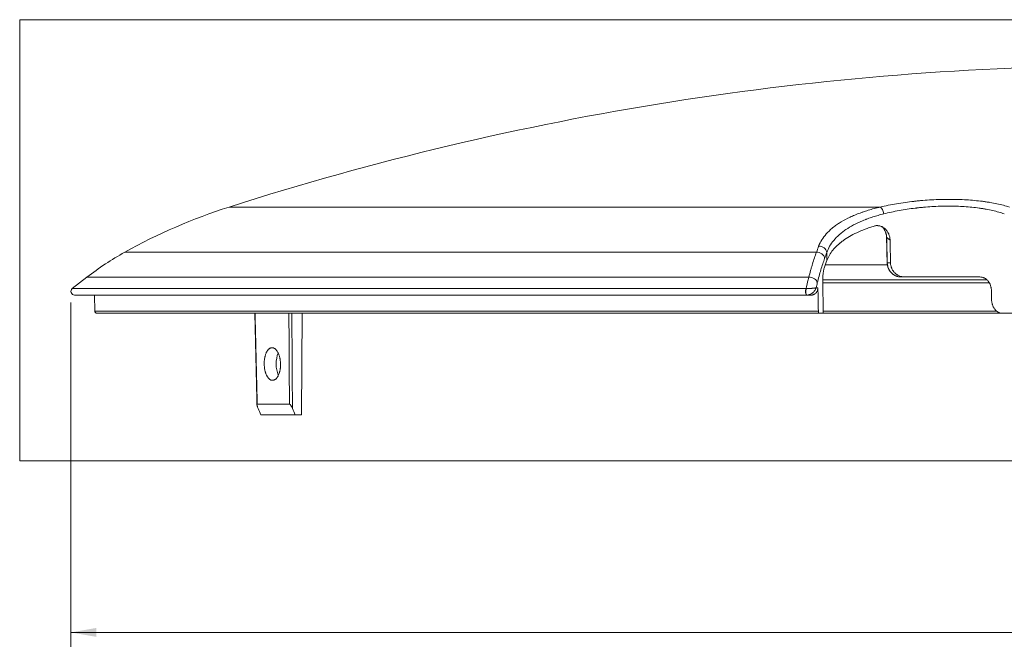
# Model space of a CAD drawing. Header units: millimetres. Extents: x 58 to 1083, y 49 to 805.
# Tile 1 of 8: x 58 to 194, y 251 to 338. Entities that reach past the tile are written whole.
import ezdxf

# ---------------------------------------------------------------- set-up
doc = ezdxf.new("R2010")
doc.units = ezdxf.units.MM
doc.layers.add('1', color=7, linetype='Continuous', true_color=0xffffff)
doc.styles.add('cadds4', font='txt')
doc.dimstyles.get("Standard").update_dxf_attribs({"dimtxt": 0.18, "dimasz": 0.18, "dimexe": 0.18, "dimexo": 0.0625, "dimgap": 0.09, "dimtad": 0, "dimtih": 1, "dimtoh": 1, "dimdec": 4, "dimzin": 0, "dimdsep": 46, "dimtxsty": 'Standard', "dimcen": 0.09, "dimadec": 0, "dimazin": 0, "dimtfac": 1, "dimtdec": 4, "dimtofl": 0, "dimtmove": 0, "dimatfit": 3, "dimfxl": 1, "dimtolj": 1, "dimtzin": 0, "dimarcsym": 0})

# ---------------------------------------------------------------- blocks, each defined once
blk = doc.blocks.new('_U1')
at = {"layer": '1', "color": 35, "lineweight": 13}
for p, q in [((64.910999, 299.086563), (64.910999, 251.586563)), ((357.406788, 299.086563), (357.406788, 251.586563)), ((64.910999, 253.586563), (199.581394, 253.586563)), ((357.406788, 253.586563), (222.736394, 253.586563))]:
    blk.add_line(p, q, dxfattribs=at)
at = {"layer": '1', "color": 35}
for points in [[(64.910999, 253.586563), (68.410997, 254.203707), (68.411001, 252.969419)], [(357.406788, 253.586563), (353.906791, 252.969419), (353.906786, 254.203707)]]:
    blk.add_solid(points, dxfattribs=at)
at = {"layer": '1', "color": 35, "linetype": 'Continuous', "lineweight": 13, "char_height": 3, "attachment_point": 7, "line_spacing_factor": 0.715361, "style": 'cadds4'}
for s, insert in [('\\fArial|b0|i0;%%c', (201.240394, 251.252813)), ('\\fArial|b0|i0;\\W1.2080;292.5', (208.740394, 251.252813))]:
    blk.add_mtext(s, dxfattribs=dict(at, insert=insert))

msp = doc.modelspace()

# ---------------------------------------------------------------- linework, layer by layer
at = {"layer": '1', "color": 8, "linetype": 'Continuous', "lineweight": 18}
for p, q in [((57.85, 277.24), (57.85, 338.06)), ((363.95, 338.06), (57.85, 338.06)), ((57.85, 277.24), (363.95, 277.24))]:
    msp.add_line(p, q, dxfattribs=at)
at = {"layer": '1', "color": 155, "linetype": 'Continuous', "lineweight": 18}
for p, q in [((86.7, 312.23), (176.45, 312.23)), ((72.33, 306), (167.66, 306)), ((169.11, 304.87), (169.09, 305.96)), ((168.87, 304.25), (177.42, 304.25)), ((177.42, 304.55), (177.87, 304.55)), ((67.11, 302.55), (65.1, 300.98)), ((67.11, 302.55), (166.61, 302.55)), ((168.53, 302.2), (191.13, 302.2)), ((168.6, 297.59), (168.54, 302.1)), ((191.44, 301.8), (168.54, 301.8)), ((179.8, 302.59), (179.34, 302.59)), ((190.17, 302.59), (179.8, 302.59)), ((65.1, 300.98), (166.22, 300.98)), ((65.41, 300.09), (166.31, 300.09)), ((68.16, 300.09), (68.2, 297.88)), ((166.9, 300.09), (166.33, 300.09)), ((167.61, 301.1), (167.86, 301.1)), ((68.2, 297.88), (167.92, 297.88)), ((68.5, 297.59), (167.99, 297.59)), ((96.68, 283.59), (96.8, 297.59)), ((167.99, 297.59), (168.6, 297.59)), ((168.6, 297.88), (192.48, 297.88)), ((193.22, 297.59), (168.6, 297.59)), ((195.29, 297.59), (193.21, 297.59)), ((90.58, 285.06), (95.03, 285.06)), ((95.81, 283.59), (91.09, 283.59)), ((95.81, 283.59), (96.68, 283.59))]:
    msp.add_line(p, q, dxfattribs=at)
for centre, radius, start, end in [((211.16, -75.55), 407.26, 90.1334, 107.7941), ((111.15, 236.06), 80, 107.7941, 119.0328), ((91.74, 271.03), 40, 119.0328, 128), ((65.41, 300.59), 0.5, 128, 270), ((68.5, 297.89), 0.3, 181, 270)]:
    msp.add_arc(centre, radius, start, end, dxfattribs=at)
for centre, major_axis, ratio, start_param, end_param in [((176.53, 311.28), (-0.227, 0.974), 0.412317, 4.634557, 5.955211), ((168.11, 305.95), (-0.935, 0.355), 0.868357, 3.574117, 5.180923), ((177.62, 308.03), (-0.3, -0.007), 0.010394, 5.924929, 6.283087), ((167.81, 305.13), (-0.941, 0.339), 0.858368, 3.558788, 5.167253), ((177.7, 304.56), (-0.3, -0.007), 0.01046, 5.924929, 6.283716), ((166.8, 301.76), (-0.97, 0.243), 0.774995, 3.476775, 5.098342), ((166.31, 300.59), (0, -0.5), 0.307698, 3.804818, 6.283185), ((166.33, 300.59), (0, -0.5), 0.257415, 3.802506, 6.283185), ((94.32, 290.59), (0, -2.25), 0.5, 3.995713, 4.712389), ((94.32, 290.59), (0, -2.25), 0.5, 4.712389, 5.453412)]:
    msp.add_ellipse(centre, major_axis=major_axis, ratio=ratio, start_param=start_param, end_param=end_param, dxfattribs=at)
for points, knots in [([(167.96, 306.83), (168.08, 307.13), (168.22, 307.42), (168.57, 307.98), (168.78, 308.26), (169.25, 308.79), (169.52, 309.05), (169.85, 309.34), (169.89, 309.37), (169.97, 309.43), (170.01, 309.46), (170.13, 309.55), (170.21, 309.62), (170.46, 309.8), (170.63, 309.91), (171.17, 310.26), (171.56, 310.48), (172.18, 310.79), (172.61, 310.99), (173.07, 311.18), (173.42, 311.32), (173.54, 311.36), (173.73, 311.43), (173.79, 311.45), (173.91, 311.5), (174.22, 311.61), (174.8, 311.79), (175.6, 312.02), (176.16, 312.16), (176.45, 312.23)], [0, 0, 0, 0, 0.125, 0.125, 0.25, 0.25, 0.375, 0.375, 0.390625, 0.390625, 0.40625, 0.40625, 0.4375, 0.4375, 0.5, 0.5, 0.625, 0.625, 0.6875, 0.75, 0.75, 0.78125, 0.78125, 0.796875, 0.796875, 0.8125, 0.875, 0.9375, 1, 1, 1, 1]), ([(176.45, 312.23), (176.81, 312.31), (177.56, 312.47), (178.32, 312.62), (179.1, 312.75), (179.49, 312.81), (180.29, 312.92), (180.69, 312.97), (181.15, 313.02), (181.2, 313.03), (181.3, 313.04), (181.46, 313.06), (181.81, 313.09), (182.12, 313.12), (182.73, 313.17), (183.55, 313.23), (184.36, 313.27), (185.17, 313.29), (185.58, 313.29), (186.03, 313.29), (186.08, 313.29), (186.18, 313.29), (186.33, 313.29), (186.69, 313.29), (186.98, 313.28), (187.57, 313.27), (188.34, 313.23), (189.09, 313.17), (189.82, 313.1), (190.19, 313.06), (190.63, 313.01), (190.72, 312.99), (190.89, 312.97), (191.15, 312.93), (191.4, 312.89), (191.9, 312.81), (192.22, 312.75), (192.84, 312.62), (193.44, 312.47), (193.99, 312.31), (194.26, 312.23)], [0, 0, 0, 0, 0.0625, 0.125, 0.125, 0.1875, 0.1875, 0.25, 0.25, 0.257813, 0.257813, 0.265625, 0.28125, 0.3125, 0.3125, 0.375, 0.4375, 0.4375, 0.5, 0.5, 0.507813, 0.507813, 0.515625, 0.53125, 0.5625, 0.5625, 0.625, 0.6875, 0.6875, 0.75, 0.75, 0.765625, 0.765625, 0.78125, 0.8125, 0.8125, 0.875, 0.875, 0.9375, 1, 1, 1, 1]), ([(193.55, 311.29), (193.3, 311.38), (192.79, 311.54), (192.23, 311.68), (191.65, 311.81), (191.35, 311.87), (190.89, 311.96), (190.73, 311.98), (190.49, 312.02), (190.41, 312.03), (190.25, 312.06), (190.17, 312.07), (189.76, 312.13), (189.42, 312.17), (188.74, 312.24), (188.04, 312.29), (187.32, 312.33), (186.77, 312.35), (186.58, 312.35), (186.31, 312.35), (186.17, 312.36), (186.02, 312.36), (185.93, 312.36), (185.88, 312.36), (185.46, 312.36), (185.08, 312.35), (184.32, 312.33), (183.56, 312.29), (182.8, 312.24), (182.23, 312.18), (182.04, 312.17), (181.76, 312.14), (181.62, 312.12), (181.47, 312.1), (181.38, 312.09), (181.33, 312.09), (180.9, 312.04), (180.52, 311.98), (179.78, 311.87), (179.42, 311.81), (178.7, 311.68), (177.98, 311.54), (177.29, 311.38), (176.95, 311.29)], [0, 0, 0, 0, 0.0625, 0.125, 0.125, 0.1875, 0.1875, 0.21875, 0.21875, 0.234375, 0.234375, 0.25, 0.25, 0.3125, 0.3125, 0.375, 0.4375, 0.4375, 0.46875, 0.46875, 0.484375, 0.492188, 0.492188, 0.5, 0.5, 0.5625, 0.5625, 0.625, 0.6875, 0.6875, 0.71875, 0.71875, 0.734375, 0.742187, 0.742187, 0.75, 0.75, 0.8125, 0.8125, 0.875, 0.875, 0.9375, 1, 1, 1, 1]), ([(176.95, 311.29), (176.68, 311.23), (176.16, 311.09), (175.42, 310.86), (174.94, 310.7), (174.65, 310.59), (174.59, 310.57), (174.47, 310.53), (174.42, 310.5), (174.24, 310.44), (174.13, 310.39), (173.58, 310.16), (173.17, 309.97), (172.4, 309.56), (172.04, 309.34), (171.54, 309), (171.38, 308.89), (171.15, 308.71), (171.08, 308.65), (170.97, 308.56), (170.93, 308.53), (170.86, 308.46), (170.83, 308.43), (170.51, 308.15), (170.27, 307.9), (169.83, 307.37), (169.64, 307.1), (169.32, 306.54), (169.19, 306.26), (169.09, 305.96)], [0, 0, 0, 0, 0.0625, 0.125, 0.1875, 0.1875, 0.203125, 0.203125, 0.21875, 0.21875, 0.25, 0.25, 0.375, 0.375, 0.5, 0.5, 0.5625, 0.5625, 0.59375, 0.59375, 0.609375, 0.609375, 0.625, 0.625, 0.75, 0.75, 0.875, 0.875, 1, 1, 1, 1]), ([(169.11, 304.87), (169.2, 305.12), (169.43, 305.6), (169.75, 306.07), (170.12, 306.52), (170.32, 306.74), (170.67, 307.07), (170.79, 307.17), (170.95, 307.3), (170.98, 307.33), (171.05, 307.38), (171.15, 307.46), (171.25, 307.54), (171.59, 307.79), (171.89, 307.98), (172.52, 308.35), (172.86, 308.53), (173.58, 308.86), (173.96, 309.02), (174.46, 309.21), (174.57, 309.25), (174.77, 309.33), (175.08, 309.44), (175.4, 309.54), (175.62, 309.6)], [0, 0, 0, 0, 0.125, 0.25, 0.25, 0.375, 0.375, 0.4375, 0.4375, 0.453125, 0.453125, 0.46875, 0.5, 0.5, 0.625, 0.625, 0.75, 0.75, 0.875, 0.875, 0.90625, 0.90625, 0.9375, 1, 1, 1, 1]), ([(175.62, 309.6), (175.68, 309.62), (175.81, 309.65), (175.94, 309.67), (176.04, 309.67), (176.09, 309.67), (176.14, 309.66), (176.17, 309.66), (176.18, 309.66), (176.27, 309.65), (176.4, 309.63), (176.53, 309.59), (176.62, 309.55), (176.65, 309.54), (176.7, 309.51), (176.71, 309.51), (176.74, 309.49), (176.82, 309.45), (176.95, 309.37), (177.06, 309.28), (177.13, 309.22), (177.14, 309.21), (177.17, 309.18), (177.18, 309.17), (177.22, 309.13), (177.24, 309.1), (177.31, 309.02), (177.4, 308.91), (177.48, 308.79), (177.53, 308.69), (177.55, 308.66), (177.58, 308.59), (177.6, 308.56), (177.64, 308.46), (177.7, 308.32), (177.73, 308.18), (177.76, 308.07), (177.77, 308.03), (177.78, 307.96), (177.78, 307.92), (177.8, 307.81), (177.8, 307.73), (177.8, 307.66)], [0, 0, 0, 0, 0.0625, 0.125, 0.125, 0.15625, 0.171875, 0.171875, 0.1875, 0.1875, 0.25, 0.3125, 0.3125, 0.34375, 0.34375, 0.359375, 0.359375, 0.375, 0.4375, 0.5, 0.5, 0.515625, 0.515625, 0.53125, 0.53125, 0.5625, 0.5625, 0.625, 0.6875, 0.6875, 0.71875, 0.71875, 0.75, 0.75, 0.8125, 0.875, 0.875, 0.90625, 0.90625, 0.9375, 0.9375, 1, 1, 1, 1]), ([(176.7, 309.54), (176.73, 309.51), (176.76, 309.47), (176.8, 309.43), (176.8, 309.43), (176.81, 309.42)], [0, 0, 0, 0, 0.841186, 0.841186, 1, 1, 1, 1]), ([(176.81, 309.42), (176.83, 309.39), (176.85, 309.37), (176.88, 309.32), (176.9, 309.31), (176.92, 309.27), (176.93, 309.25), (176.99, 309.17), (177.04, 309.09), (177.12, 308.94), (177.15, 308.86), (177.19, 308.76), (177.2, 308.74), (177.21, 308.7), (177.24, 308.64), (177.25, 308.57), (177.29, 308.45), (177.32, 308.28), (177.34, 308.11), (177.34, 308.02)], [0, 0, 0, 0, 0.067619, 0.067619, 0.11, 0.11, 0.152381, 0.152381, 0.321905, 0.321905, 0.491428, 0.491428, 0.533809, 0.533809, 0.57619, 0.660952, 0.660952, 0.830476, 1, 1, 1, 1]), ([(176.83, 309.38), (176.86, 309.34), (176.99, 309.19), (177.15, 308.88), (177.28, 308.46), (177.32, 308.17), (177.32, 308.02)], [0, 0, 0, 0, 0.114488, 0.406657, 0.702507, 1, 1, 1, 1]), ([(166.61, 302.55), (166.69, 302.87), (166.78, 303.18), (166.9, 303.64), (166.94, 303.79), (167.03, 304.09), (167.07, 304.23), (167.29, 304.95), (167.47, 305.5), (167.66, 306)], [0, 0, 0, 0, 0.25, 0.25, 0.375, 0.375, 0.5, 0.5, 1, 1, 1, 1]), ([(177.4, 304.55), (177.4, 304.55), (177.39, 304.4), (177.45, 304.11), (177.58, 303.7), (177.73, 303.47), (177.81, 303.36)], [0, 0, 0, 0, 0.004652, 0.344091, 0.68055, 1, 1, 1, 1]), ([(177.42, 304.55), (177.42, 304.42), (177.44, 304.29), (177.47, 304.13), (177.48, 304.1), (177.49, 304.04), (177.5, 304.01), (177.53, 303.91), (177.57, 303.79), (177.63, 303.68), (177.67, 303.59), (177.69, 303.56), (177.72, 303.51), (177.74, 303.48), (177.78, 303.42), (177.8, 303.38), (177.83, 303.35)], [0, 0, 0, 0, 0.299985, 0.299985, 0.374981, 0.374981, 0.449978, 0.449978, 0.59997, 0.749963, 0.749963, 0.824959, 0.824959, 0.899955, 0.899955, 1, 1, 1, 1]), ([(177.87, 304.55), (177.88, 304.42), (177.89, 304.29), (177.93, 304.1), (177.95, 304.04), (177.97, 303.95), (177.98, 303.92), (178.01, 303.86), (178.02, 303.83), (178.08, 303.68), (178.14, 303.56), (178.23, 303.43), (178.24, 303.4), (178.28, 303.35), (178.3, 303.33), (178.36, 303.25), (178.4, 303.2), (178.53, 303.07), (178.63, 302.99), (178.76, 302.9), (178.79, 302.88), (178.84, 302.85), (178.87, 302.83), (178.95, 302.79), (179.06, 302.73), (179.18, 302.69), (179.27, 302.66), (179.3, 302.65), (179.36, 302.64), (179.39, 302.63), (179.55, 302.6), (179.68, 302.59), (179.8, 302.59)], [0, 0, 0, 0, 0.125, 0.125, 0.1875, 0.1875, 0.21875, 0.21875, 0.25, 0.25, 0.375, 0.375, 0.40625, 0.40625, 0.4375, 0.4375, 0.5, 0.5, 0.625, 0.625, 0.65625, 0.65625, 0.6875, 0.6875, 0.75, 0.8125, 0.8125, 0.84375, 0.84375, 0.875, 0.875, 1, 1, 1, 1]), ([(168.54, 302.1), (168.54, 302.18), (168.54, 302.27), (168.54, 302.44), (168.54, 302.52), (168.55, 302.65), (168.55, 302.69), (168.55, 302.75), (168.55, 302.77), (168.56, 302.81), (168.56, 302.83), (168.56, 302.93), (168.58, 303.09), (168.6, 303.23), (168.61, 303.31), (168.61, 303.33), (168.62, 303.36), (168.62, 303.41), (168.63, 303.46), (168.65, 303.55), (168.66, 303.61), (168.69, 303.71), (168.7, 303.76), (168.72, 303.8)], [0, 0, 0, 0, 0.125, 0.125, 0.25, 0.25, 0.3125, 0.3125, 0.34375, 0.34375, 0.375, 0.375, 0.5, 0.625, 0.625, 0.65625, 0.65625, 0.6875, 0.75, 0.75, 0.875, 0.875, 1, 1, 1, 1]), ([(177.83, 303.35), (177.88, 303.28), (177.93, 303.22), (178.04, 303.11), (178.08, 303.07), (178.16, 303.01), (178.18, 302.99), (178.23, 302.95), (178.26, 302.93), (178.39, 302.84), (178.5, 302.78), (178.64, 302.72), (178.67, 302.71), (178.73, 302.69), (178.76, 302.68), (178.85, 302.65), (178.91, 302.64), (179.09, 302.6), (179.22, 302.59), (179.34, 302.59)], [0, 0, 0, 0, 0.142827, 0.142827, 0.249973, 0.249973, 0.303547, 0.303547, 0.35712, 0.35712, 0.571413, 0.571413, 0.624987, 0.624987, 0.67856, 0.67856, 0.785707, 0.785707, 1, 1, 1, 1]), ([(166.22, 300.98), (166.32, 301.39), (166.42, 301.8), (166.55, 302.32), (166.58, 302.43), (166.61, 302.55)], [0, 0, 0, 0, 0.781548, 0.781548, 1, 1, 1, 1]), ([(190.17, 302.59), (190.28, 302.59), (190.39, 302.57), (190.55, 302.54), (190.6, 302.52), (190.68, 302.49), (190.7, 302.48), (190.75, 302.46), (190.78, 302.45), (190.9, 302.39), (191, 302.33), (191.1, 302.24), (191.13, 302.22), (191.17, 302.19), (191.19, 302.17), (191.25, 302.1), (191.29, 302.06), (191.4, 301.93), (191.46, 301.83), (191.53, 301.69), (191.55, 301.66), (191.57, 301.61), (191.59, 301.58), (191.62, 301.5), (191.67, 301.38), (191.7, 301.26), (191.72, 301.17), (191.73, 301.14), (191.74, 301.07), (191.75, 301.04), (191.77, 300.88), (191.78, 300.75), (191.78, 300.62)], [0, 0, 0, 0, 0.125, 0.125, 0.1875, 0.1875, 0.21875, 0.21875, 0.25, 0.25, 0.375, 0.375, 0.40625, 0.40625, 0.4375, 0.4375, 0.5, 0.5, 0.625, 0.625, 0.65625, 0.65625, 0.6875, 0.6875, 0.75, 0.8125, 0.8125, 0.84375, 0.84375, 0.875, 0.875, 1, 1, 1, 1]), ([(166.25, 300.98), (166.27, 300.98), (166.3, 300.98), (166.34, 300.98), (166.37, 300.98), (166.41, 300.99), (166.44, 300.99), (166.47, 300.99), (166.48, 300.99), (166.51, 300.99), (166.54, 300.99), (166.57, 300.99), (166.61, 300.99), (166.62, 300.99), (166.64, 300.99), (166.65, 301), (166.71, 301), (166.75, 301), (166.82, 301.01), (166.86, 301.01), (166.92, 301.01), (166.93, 301.01), (166.97, 301.02), (166.98, 301.02), (167.03, 301.02), (167.06, 301.02), (167.12, 301.03), (167.15, 301.03), (167.23, 301.04), (167.28, 301.05), (167.35, 301.06), (167.37, 301.06), (167.41, 301.06), (167.43, 301.07), (167.48, 301.08), (167.51, 301.08), (167.55, 301.09), (167.57, 301.09), (167.58, 301.1), (167.59, 301.1), (167.6, 301.1), (167.6, 301.1), (167.6, 301.1), (167.61, 301.1), (167.61, 301.1)], [0, 0, 0, 0, 0.03125, 0.03125, 0.0625, 0.0625, 0.09375, 0.09375, 0.109375, 0.109375, 0.125, 0.15625, 0.15625, 0.171875, 0.171875, 0.1875, 0.1875, 0.25, 0.25, 0.3125, 0.3125, 0.34375, 0.34375, 0.375, 0.375, 0.4375, 0.4375, 0.5, 0.5, 0.625, 0.625, 0.6875, 0.6875, 0.75, 0.75, 0.875, 0.875, 0.9375, 0.9375, 0.96875, 0.96875, 0.984375, 0.984375, 1, 1, 1, 1]), ([(166.33, 300.09), (166.35, 300.09), (166.37, 300.09), (166.42, 300.09), (166.44, 300.09), (166.49, 300.1), (166.51, 300.1), (166.55, 300.11), (166.56, 300.11), (166.58, 300.12), (166.62, 300.13), (166.65, 300.14), (166.68, 300.15), (166.69, 300.15), (166.71, 300.16), (166.72, 300.16), (166.78, 300.18), (166.82, 300.2), (166.89, 300.24), (166.93, 300.26), (166.98, 300.29), (167, 300.3), (167.03, 300.32), (167.04, 300.33), (167.09, 300.37), (167.12, 300.39), (167.18, 300.44), (167.2, 300.46), (167.28, 300.53), (167.32, 300.58), (167.38, 300.66), (167.4, 300.69), (167.44, 300.74), (167.45, 300.76), (167.5, 300.84), (167.53, 300.89), (167.56, 300.97), (167.57, 301), (167.59, 301.04), (167.59, 301.05), (167.6, 301.07), (167.6, 301.08), (167.61, 301.09), (167.61, 301.1), (167.61, 301.1)], [0, 0, 0, 0, 0.03125, 0.03125, 0.0625, 0.0625, 0.09375, 0.09375, 0.109375, 0.109375, 0.125, 0.15625, 0.15625, 0.171875, 0.171875, 0.1875, 0.1875, 0.25, 0.25, 0.3125, 0.3125, 0.34375, 0.34375, 0.375, 0.375, 0.4375, 0.4375, 0.5, 0.5, 0.625, 0.625, 0.6875, 0.6875, 0.75, 0.75, 0.875, 0.875, 0.9375, 0.9375, 0.96875, 0.96875, 0.984375, 0.984375, 1, 1, 1, 1]), ([(167.86, 301.1), (167.86, 301.04), (167.85, 300.97), (167.84, 300.87), (167.83, 300.84), (167.81, 300.79), (167.81, 300.78), (167.8, 300.75), (167.79, 300.73), (167.77, 300.65), (167.74, 300.6), (167.69, 300.53), (167.68, 300.51), (167.67, 300.49), (167.66, 300.47), (167.63, 300.43), (167.61, 300.41), (167.54, 300.34), (167.49, 300.3), (167.43, 300.25), (167.41, 300.24), (167.38, 300.22), (167.34, 300.2), (167.27, 300.16), (167.21, 300.14), (167.15, 300.12), (167.12, 300.11), (167.03, 300.09), (166.97, 300.09), (166.9, 300.09)], [0, 0, 0, 0, 0.125, 0.125, 0.1875, 0.1875, 0.21875, 0.21875, 0.25, 0.25, 0.375, 0.375, 0.40625, 0.40625, 0.4375, 0.4375, 0.5, 0.5, 0.625, 0.625, 0.65625, 0.65625, 0.6875, 0.75, 0.8125, 0.8125, 0.875, 0.875, 1, 1, 1, 1]), ([(191.78, 299.55), (191.78, 299.42), (191.79, 299.29), (191.82, 299.1), (191.84, 299.04), (191.86, 298.95), (191.87, 298.92), (191.88, 298.86), (191.89, 298.83), (191.94, 298.68), (191.98, 298.56), (192.05, 298.43), (192.07, 298.4), (192.1, 298.35), (192.11, 298.33), (192.16, 298.25), (192.19, 298.2), (192.29, 298.07), (192.36, 297.99), (192.46, 297.9), (192.48, 297.88), (192.52, 297.85), (192.54, 297.83), (192.6, 297.79), (192.69, 297.73), (192.77, 297.69), (192.84, 297.66), (192.86, 297.65), (192.9, 297.64), (192.93, 297.63), (193.04, 297.6), (193.13, 297.59), (193.21, 297.59)], [0, 0, 0, 0, 0.125, 0.125, 0.1875, 0.1875, 0.21875, 0.21875, 0.25, 0.25, 0.375, 0.375, 0.40625, 0.40625, 0.4375, 0.4375, 0.5, 0.5, 0.625, 0.625, 0.65625, 0.65625, 0.6875, 0.6875, 0.75, 0.8125, 0.8125, 0.84375, 0.84375, 0.875, 0.875, 1, 1, 1, 1]), ([(90.29, 297.59), (90.33, 295.93), (90.36, 294.28), (90.46, 290.11), (90.52, 287.58), (90.58, 285.06)], [0, 0, 0, 0, 0.395683, 0.395683, 1, 1, 1, 1]), ([(95.03, 285.06), (95.03, 285.26), (95.02, 285.46), (95.02, 286.46), (95.01, 287.26), (94.99, 291.24), (94.97, 294.41), (94.95, 297.59)], [0, 0, 0, 0, 0.047893, 0.047893, 0.239463, 0.239463, 1, 1, 1, 1]), ([(95.36, 297.59), (95.36, 296.77), (95.37, 295.96), (95.39, 291.59), (95.41, 288.02), (95.44, 284.46)], [0, 0, 0, 0, 0.185667, 0.185667, 1, 1, 1, 1]), ([(167.92, 297.88), (167.92, 297.86), (167.92, 297.84), (167.92, 297.81), (167.92, 297.8), (167.93, 297.79), (167.93, 297.78), (167.93, 297.75), (167.93, 297.73), (167.94, 297.71), (167.94, 297.7), (167.94, 297.69), (167.94, 297.68), (167.95, 297.66), (167.95, 297.65), (167.96, 297.63), (167.96, 297.63), (167.96, 297.62), (167.96, 297.61), (167.97, 297.6), (167.97, 297.6), (167.97, 297.59), (167.98, 297.59), (167.98, 297.59), (167.99, 297.59)], [0, 0, 0, 0, 0.125, 0.125, 0.1875, 0.1875, 0.25, 0.25, 0.375, 0.375, 0.4375, 0.4375, 0.5, 0.5, 0.625, 0.625, 0.6875, 0.6875, 0.75, 0.8125, 0.8125, 0.875, 0.875, 1, 1, 1, 1]), ([(93.79, 290.83), (93.79, 290.75), (93.8, 290.61), (93.8, 290.39), (93.79, 290.24), (93.78, 290.13), (93.78, 290.09), (93.77, 290.02), (93.77, 289.99), (93.75, 289.88), (93.73, 289.74), (93.7, 289.61), (93.67, 289.51), (93.66, 289.46), (93.65, 289.42), (93.64, 289.38), (93.63, 289.37), (93.61, 289.29), (93.57, 289.17), (93.49, 289.01), (93.44, 288.91), (93.4, 288.84), (93.38, 288.81), (93.35, 288.77), (93.34, 288.75), (93.29, 288.68), (93.23, 288.61), (93.16, 288.54), (93.11, 288.5), (93.1, 288.49), (93.06, 288.46), (93.04, 288.45), (92.99, 288.42), (92.92, 288.38), (92.81, 288.35), (92.74, 288.34), (92.68, 288.34), (92.66, 288.34), (92.63, 288.34), (92.61, 288.34), (92.55, 288.35), (92.48, 288.37), (92.41, 288.41), (92.36, 288.44), (92.34, 288.45), (92.31, 288.47), (92.3, 288.47), (92.29, 288.49), (92.24, 288.52), (92.17, 288.59), (92.07, 288.7), (92.01, 288.79), (91.97, 288.86), (91.96, 288.88), (91.93, 288.93), (91.91, 288.96), (91.87, 289.03), (91.82, 289.14), (91.78, 289.26), (91.75, 289.35), (91.74, 289.38), (91.72, 289.44), (91.71, 289.48), (91.68, 289.57), (91.65, 289.71), (91.62, 289.84), (91.6, 289.95), (91.6, 289.98), (91.59, 290.06), (91.58, 290.09), (91.57, 290.2), (91.56, 290.35), (91.55, 290.57), (91.55, 290.71), (91.55, 290.8), (91.55, 290.82), (91.55, 290.86), (91.55, 290.88), (91.56, 290.93), (91.56, 290.97), (91.57, 291.08), (91.58, 291.22), (91.6, 291.36), (91.62, 291.46), (91.63, 291.5), (91.64, 291.56), (91.65, 291.6), (91.67, 291.69), (91.71, 291.82), (91.77, 292), (91.81, 292.11), (91.85, 292.19), (91.86, 292.21), (91.89, 292.26), (91.9, 292.29), (91.94, 292.36), (92, 292.45), (92.06, 292.53), (92.11, 292.58), (92.12, 292.6), (92.16, 292.63), (92.17, 292.64), (92.22, 292.69), (92.29, 292.74), (92.39, 292.79), (92.47, 292.82), (92.51, 292.83), (92.52, 292.83), (92.54, 292.83), (92.57, 292.83), (92.59, 292.84), (92.65, 292.84), (92.72, 292.83), (92.8, 292.81), (92.85, 292.79), (92.87, 292.78), (92.91, 292.77), (92.92, 292.76), (92.98, 292.72), (93.05, 292.68), (93.12, 292.62), (93.18, 292.55), (93.22, 292.51), (93.28, 292.43), (93.34, 292.34), (93.43, 292.2), (93.48, 292.09), (93.51, 292.02), (93.52, 292), (93.53, 291.97), (93.54, 291.96), (93.56, 291.91), (93.57, 291.88), (93.6, 291.79), (93.64, 291.67), (93.68, 291.54), (93.7, 291.43), (93.71, 291.4), (93.72, 291.33), (93.73, 291.3), (93.75, 291.19), (93.77, 291.05), (93.78, 290.9), (93.79, 290.83)], [0, 0, 0, 0, 0.015625, 0.03125, 0.046875, 0.046875, 0.054687, 0.054687, 0.0625, 0.0625, 0.078125, 0.09375, 0.09375, 0.101562, 0.105469, 0.105469, 0.109375, 0.109375, 0.125, 0.140625, 0.15625, 0.15625, 0.164062, 0.164062, 0.171875, 0.171875, 0.1875, 0.203125, 0.203125, 0.210937, 0.210937, 0.21875, 0.21875, 0.234375, 0.25, 0.265625, 0.265625, 0.273437, 0.273437, 0.28125, 0.28125, 0.296875, 0.3125, 0.3125, 0.320312, 0.320312, 0.324219, 0.324219, 0.328125, 0.34375, 0.359375, 0.375, 0.375, 0.382812, 0.382812, 0.390625, 0.390625, 0.40625, 0.421875, 0.421875, 0.429687, 0.429687, 0.4375, 0.4375, 0.453125, 0.46875, 0.46875, 0.476562, 0.476562, 0.484375, 0.484375, 0.5, 0.515625, 0.53125, 0.53125, 0.535156, 0.535156, 0.539062, 0.539062, 0.546875, 0.546875, 0.5625, 0.578125, 0.578125, 0.585937, 0.585937, 0.59375, 0.59375, 0.609375, 0.625, 0.640625, 0.640625, 0.648437, 0.648437, 0.65625, 0.65625, 0.671875, 0.6875, 0.6875, 0.695312, 0.695312, 0.703125, 0.703125, 0.71875, 0.734375, 0.75, 0.75, 0.753906, 0.753906, 0.757812, 0.765625, 0.765625, 0.78125, 0.796875, 0.796875, 0.804687, 0.804687, 0.8125, 0.8125, 0.828125, 0.84375, 0.84375, 0.859375, 0.859375, 0.875, 0.890625, 0.90625, 0.90625, 0.910156, 0.910156, 0.914062, 0.914062, 0.921875, 0.921875, 0.9375, 0.953125, 0.953125, 0.960937, 0.960937, 0.96875, 0.96875, 0.984375, 1, 1, 1, 1]), ([(90.58, 285.06), (90.58, 285.06), (90.57, 285.06), (90.57, 285.06), (90.56, 285.06), (90.56, 285.05), (90.55, 285.04), (90.55, 285.03), (90.55, 285.02), (90.55, 285.01), (90.55, 285.01), (90.55, 284.99), (90.55, 284.98), (90.55, 284.95), (90.55, 284.94), (90.55, 284.92), (90.56, 284.9), (90.56, 284.88), (90.57, 284.86), (90.57, 284.84), (90.58, 284.82), (90.59, 284.78), (90.6, 284.75), (90.62, 284.69), (90.63, 284.66), (90.66, 284.58), (90.68, 284.52), (90.71, 284.46)], [0, 0, 0, 0, 0.03125, 0.03125, 0.0625, 0.0625, 0.125, 0.125, 0.15625, 0.15625, 0.1875, 0.1875, 0.25, 0.25, 0.3125, 0.3125, 0.375, 0.375, 0.4375, 0.4375, 0.5, 0.5, 0.625, 0.625, 0.75, 0.75, 1, 1, 1, 1]), ([(95.44, 284.46), (95.41, 284.52), (95.38, 284.58), (95.34, 284.66), (95.33, 284.69), (95.29, 284.75), (95.28, 284.78), (95.25, 284.82), (95.24, 284.84), (95.23, 284.86), (95.22, 284.88), (95.2, 284.9), (95.19, 284.92), (95.17, 284.94), (95.16, 284.96), (95.14, 284.98), (95.13, 284.99), (95.11, 285.01), (95.11, 285.01), (95.1, 285.02), (95.09, 285.03), (95.08, 285.04), (95.08, 285.04), (95.07, 285.05), (95.06, 285.05), (95.05, 285.06), (95.05, 285.06), (95.04, 285.06), (95.03, 285.06), (95.03, 285.06)], [0, 0, 0, 0, 0.25, 0.25, 0.375, 0.375, 0.5, 0.5, 0.5625, 0.5625, 0.625, 0.625, 0.6875, 0.6875, 0.75, 0.75, 0.8125, 0.8125, 0.84375, 0.84375, 0.875, 0.875, 0.90625, 0.90625, 0.9375, 0.9375, 0.96875, 0.96875, 1, 1, 1, 1])]:
    msp.add_open_spline(points, degree=3, knots=knots, dxfattribs=at)
for points, degree in [([(167.66, 306), (167.76, 306.28), (167.86, 306.56), (167.96, 306.83)], 3), ([(177.32, 308.02), (177.4, 304.55)], 1), ([(177.34, 308.02), (177.37, 306.86), (177.39, 305.71), (177.42, 304.55)], 3), ([(177.8, 307.66), (177.65, 307.78), (177.49, 307.9), (177.34, 308.02)], 3), ([(177.8, 307.66), (177.83, 306.62), (177.85, 305.59), (177.87, 304.55)], 3), ([(169.09, 305.96), (168.99, 305.7), (168.89, 305.42), (168.79, 305.15)], 3), ([(168.79, 305.15), (168.61, 304.65), (168.26, 303.6), (167.94, 302.41), (167.78, 301.78)], 3), ([(168.72, 303.8), (168.85, 304.17), (168.98, 304.52), (169.11, 304.87)], 3), ([(167.78, 301.78), (167.72, 301.55), (167.67, 301.33), (167.61, 301.1)], 3), ([(166.22, 300.98), (166.23, 300.98), (166.24, 300.98), (166.25, 300.98)], 3), ([(166.33, 300.09), (166.32, 300.09), (166.32, 300.09), (166.31, 300.09)], 3), ([(167.92, 297.88), (167.9, 298.96), (167.88, 300.03), (167.86, 301.1)], 3), ([(191.78, 300.62), (191.78, 300.26), (191.78, 299.91), (191.78, 299.55)], 3), ([(90.25, 297.59), (90.55, 284.99)], 1), ([(91.09, 283.59), (90.97, 283.88), (90.84, 284.17), (90.71, 284.46)], 3), ([(95.44, 284.46), (95.56, 284.17), (95.68, 283.88), (95.81, 283.59)], 3)]:
    msp.add_open_spline(points, degree=degree, dxfattribs=at)

# ---------------------------------------------------------------- dimensions: what is measured, and where the dimension line sits
at = {"layer": '1', "color": 35, "linetype": 'Continuous', "lineweight": 13}
dim = msp.add_linear_dim(base=(357.41, 253.59), p1=(64.91, 300.59), p2=(357.41, 300.59), text='\\fArial|b0|i0;\\C35;{\\H1.00x;\\fArial|b0|i0;%%c\\fArial|b0|i0;}\\C35; <> ', dimstyle='Standard', override={"dimtxt": 3, "dimasz": 3.5, "dimexe": 2, "dimexo": 1.5, "dimgap": 1.5, "dimtih": 1, "dimtoh": 1, "dimdec": 1, "dimlfac": 1, "dimdsep": 46, "dimlunit": 2, "dimtxsty": 'cadds4', "dimsah": 1, "dimse1": 0, "dimse2": 0, "dimsd1": 0, "dimsd2": 0, "dimclrd": 35, "dimclre": 35, "dimclrt": 35, "dimtol": 0, "dimtm": -0.1, "dimtfac": 1, "dimtdec": 2, "dimtofl": 1, "dimtmove": 0, "dimlwd": 13, "dimlwe": 13}, dxfattribs=at)
dim.commit()
dim.dimension.update_dxf_attribs({"geometry": '_U1', "text_midpoint": (211.16, 253.59), "dimtype": 160})

doc.saveas('drawing.dxf')
